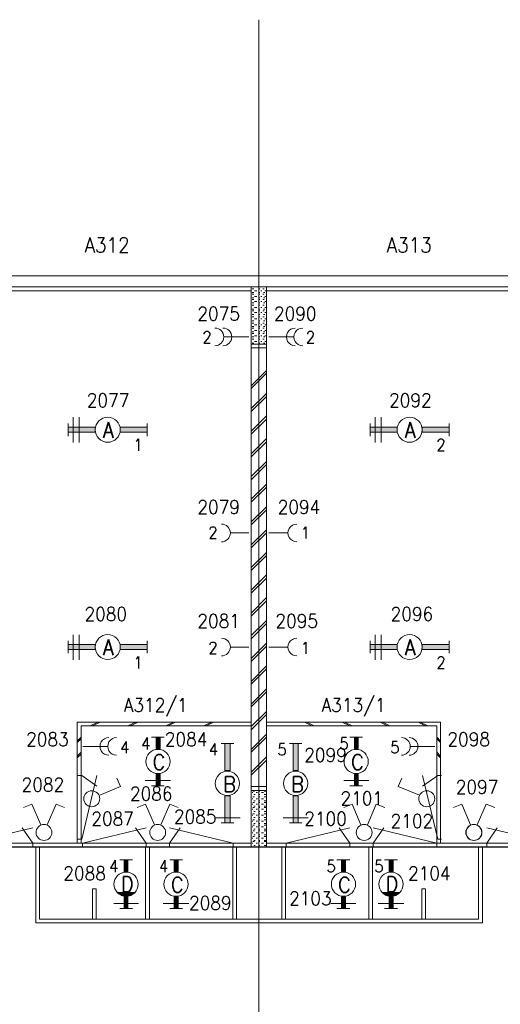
# Model space of a CAD drawing. Header units: metres. Extents: x -119 to 0, y 0 to 84.
# Tile 30 of 53: x -59.76 to -53.42, y 49.1 to 62.08. Entities that reach past the tile are written whole.
import ezdxf
from ezdxf.enums import TextEntityAlignment as Align

# ---------------------------------------------------------------- set-up
doc = ezdxf.new("R2010")
doc.units = ezdxf.units.M
doc.header["$MEASUREMENT"] = 0
doc.layers.add('Level 1', color=1, linetype='Continuous', lineweight=0)
doc.styles.add('Style-STANDARD', font='STANDARD.shx')

# ---------------------------------------------------------------- blocks, each defined once
blk = doc.blocks.new('1260')
at = {"layer": 'Level 1', "color": 1, "linetype": 'Continuous', "lineweight": 0}
for p, q in [((-630.0001, -100), (-630.0001, 100)), ((630.0001, -100), (630.0001, 100))]:
    blk.add_line(p, q, dxfattribs=at)
blk.add_circle((0, 0), 200, dxfattribs=at)
at = {"layer": 'Level 1', "color": 1, "linetype": 'Continuous', "lineweight": 0, "extrusion": (0, 0, -1)}
blk.add_solid([(200, 40), (630.0001, 40), (200, -40), (630.0001, -40)], dxfattribs=at)
at = {"layer": 'Level 1', "color": 1, "linetype": 'Continuous', "lineweight": 0}
blk.add_solid([(200, -40), (630.0001, -40), (200, 40), (630.0001, 40)], dxfattribs=at)
for points in [[(-200, 40), (-630.0001, 40), (-630.0001, -40), (-200, -40)], [(200, -40), (630.0001, -40), (630.0001, 40), (200, 40)]]:
    blk.add_3dface(points, dxfattribs=at)
at = {"layer": 'Level 1', "color": 1, "linetype": 'Continuous', "lineweight": 0, "style": 'Style-STANDARD'}
blk.add_text('A', height=250, dxfattribs=at).set_placement((-77.7681, -128.6793))

msp = doc.modelspace()

# ---------------------------------------------------------------- linework, layer by layer
at = {"layer": 'Level 1', "color": 11, "linetype": 'Continuous', "lineweight": 0}
for p, q in [((-56.604, 62.078), (-56.604, 35.362)), ((-106.454, 58.702), (-6.907, 58.702)), ((-106.454, 51.166), (-6.907, 51.166))]:
    msp.add_line(p, q, dxfattribs=at)
at = {"layer": 'Level 1', "color": 1, "linetype": 'Continuous', "lineweight": 0}
for p, q in [((-100.801, 58.702), (-44.367, 58.702)), ((-100.649, 58.554), (-44.515, 58.554)), ((-56.706, 58.554), (-56.706, 51.17)), ((-56.503, 58.554), (-56.503, 51.17)), ((-60.499, 58.503), (-56.706, 58.503)), ((-56.694, 58.531), (-56.674, 58.531)), ((-56.694, 58.48), (-56.674, 58.48)), ((-56.694, 58.46), (-56.674, 58.46)), ((-56.663, 58.503), (-56.631, 58.503)), ((-56.663, 58.429), (-56.631, 58.429)), ((-56.612, 58.531), (-56.592, 58.531)), ((-56.612, 58.48), (-56.592, 58.48)), ((-56.612, 58.46), (-56.592, 58.46)), ((-56.581, 58.503), (-56.565, 58.503)), ((-56.581, 58.429), (-56.565, 58.429)), ((-56.553, 58.531), (-56.534, 58.531)), ((-56.553, 58.46), (-56.534, 58.46)), ((-56.546, 58.48), (-56.526, 58.48)), ((-56.526, 58.503), (-56.515, 58.503)), ((-56.526, 58.429), (-56.515, 58.429)), ((-56.503, 58.503), (-52.706, 58.503)), ((-56.694, 58.41), (-56.674, 58.41)), ((-56.694, 58.39), (-56.674, 58.39)), ((-56.694, 58.343), (-56.674, 58.343)), ((-56.694, 58.312), (-56.674, 58.312)), ((-56.663, 58.363), (-56.631, 58.363)), ((-56.612, 58.41), (-56.592, 58.41)), ((-56.612, 58.39), (-56.592, 58.39)), ((-56.612, 58.343), (-56.592, 58.343)), ((-56.612, 58.312), (-56.592, 58.312)), ((-56.581, 58.363), (-56.565, 58.363)), ((-56.553, 58.39), (-56.534, 58.39)), ((-56.553, 58.312), (-56.534, 58.312)), ((-56.546, 58.41), (-56.526, 58.41)), ((-56.546, 58.343), (-56.526, 58.343)), ((-56.526, 58.363), (-56.515, 58.363)), ((-56.694, 58.262), (-56.674, 58.262)), ((-56.694, 58.238), (-56.674, 58.238)), ((-56.694, 58.191), (-56.674, 58.191)), ((-56.663, 58.281), (-56.631, 58.281)), ((-56.663, 58.215), (-56.631, 58.215)), ((-56.612, 58.262), (-56.592, 58.262)), ((-56.612, 58.238), (-56.592, 58.238)), ((-56.612, 58.191), (-56.592, 58.191)), ((-56.581, 58.281), (-56.565, 58.281)), ((-56.581, 58.215), (-56.565, 58.215)), ((-56.553, 58.238), (-56.534, 58.238)), ((-56.546, 58.262), (-56.526, 58.262)), ((-56.546, 58.191), (-56.526, 58.191)), ((-56.526, 58.281), (-56.515, 58.281)), ((-56.526, 58.215), (-56.515, 58.215)), ((-56.694, 58.16), (-56.674, 58.16)), ((-56.694, 58.109), (-56.674, 58.109)), ((-56.694, 58.078), (-56.674, 58.078)), ((-56.663, 58.133), (-56.631, 58.133)), ((-56.663, 58.055), (-56.631, 58.055)), ((-56.612, 58.16), (-56.592, 58.16)), ((-56.612, 58.109), (-56.592, 58.109)), ((-56.612, 58.078), (-56.592, 58.078)), ((-56.581, 58.133), (-56.565, 58.133)), ((-56.581, 58.055), (-56.565, 58.055)), ((-56.553, 58.16), (-56.534, 58.16)), ((-56.553, 58.078), (-56.534, 58.078)), ((-56.546, 58.109), (-56.526, 58.109)), ((-56.526, 58.133), (-56.515, 58.133)), ((-56.526, 58.055), (-56.515, 58.055)), ((-56.694, 58.032), (-56.674, 58.032)), ((-56.694, 58.012), (-56.674, 58.012)), ((-56.694, 57.961), (-56.674, 57.961)), ((-56.694, 57.942), (-56.674, 57.942)), ((-56.663, 57.981), (-56.631, 57.981)), ((-56.663, 57.911), (-56.631, 57.911)), ((-56.612, 58.032), (-56.592, 58.032)), ((-56.612, 58.012), (-56.592, 58.012)), ((-56.612, 57.961), (-56.592, 57.961)), ((-56.612, 57.942), (-56.592, 57.942)), ((-56.581, 57.981), (-56.565, 57.981)), ((-56.581, 57.911), (-56.565, 57.911)), ((-56.553, 58.012), (-56.534, 58.012)), ((-56.553, 57.942), (-56.534, 57.942)), ((-56.546, 58.032), (-56.526, 58.032)), ((-56.546, 57.961), (-56.526, 57.961)), ((-56.526, 57.981), (-56.515, 57.981)), ((-56.526, 57.911), (-56.515, 57.911)), ((-57.06, 57.895), (-56.737, 57.895)), ((-56.706, 57.801), (-56.503, 57.801)), ((-56.694, 57.895), (-56.674, 57.895)), ((-56.694, 57.864), (-56.674, 57.864)), ((-56.694, 57.813), (-56.674, 57.813)), ((-56.663, 57.833), (-56.631, 57.833)), ((-56.612, 57.895), (-56.592, 57.895)), ((-56.612, 57.864), (-56.592, 57.864)), ((-56.612, 57.813), (-56.592, 57.813)), ((-56.581, 57.833), (-56.565, 57.833)), ((-56.553, 57.864), (-56.534, 57.864)), ((-56.546, 57.895), (-56.526, 57.895)), ((-56.546, 57.813), (-56.526, 57.813)), ((-56.526, 57.833), (-56.515, 57.833)), ((-56.148, 57.895), (-56.472, 57.895)), ((-56.706, 57.751), (-56.503, 57.751)), ((-56.503, 57.451), (-56.706, 57.252)), ((-56.503, 57.416), (-56.706, 57.213)), ((-56.503, 57.15), (-56.706, 56.952)), ((-56.503, 57.111), (-56.706, 56.913)), ((-59.056, 56.839), (-59.056, 56.503)), ((-58.978, 56.839), (-58.978, 56.503)), ((-56.503, 56.854), (-56.706, 56.651)), ((-56.503, 56.811), (-56.706, 56.612)), ((-55.072, 56.839), (-55.072, 56.503)), ((-54.99, 56.839), (-54.99, 56.503)), ((-56.503, 56.554), (-56.706, 56.355)), ((-56.503, 56.511), (-56.706, 56.312)), ((-56.503, 56.254), (-56.706, 56.055)), ((-56.503, 56.215), (-56.706, 56.012)), ((-56.503, 55.954), (-56.706, 55.755)), ((-56.503, 55.915), (-56.706, 55.716)), ((-56.503, 55.653), (-56.706, 55.455)), ((-56.503, 55.614), (-56.706, 55.416)), ((-56.737, 55.31), (-56.978, 55.31)), ((-56.503, 55.353), (-56.706, 55.154)), ((-56.503, 55.314), (-56.706, 55.115)), ((-56.472, 55.31), (-56.23, 55.31)), ((-56.503, 55.053), (-56.706, 54.854)), ((-56.503, 55.014), (-56.706, 54.815)), ((-56.503, 54.757), (-56.706, 54.554)), ((-56.503, 54.714), (-56.706, 54.515)), ((-56.503, 54.457), (-56.706, 54.254)), ((-56.503, 54.414), (-56.706, 54.215)), ((-56.503, 54.156), (-56.706, 53.958)), ((-56.503, 54.117), (-56.706, 53.915)), ((-59.056, 53.969), (-59.056, 53.638)), ((-58.978, 53.969), (-58.978, 53.638)), ((-55.072, 53.969), (-55.072, 53.638)), ((-54.99, 53.969), (-54.99, 53.638)), ((-56.737, 53.806), (-56.978, 53.806)), ((-56.503, 53.856), (-56.706, 53.657)), ((-56.503, 53.817), (-56.706, 53.614)), ((-56.472, 53.806), (-56.23, 53.806)), ((-56.503, 53.556), (-56.706, 53.353)), ((-56.503, 53.517), (-56.706, 53.318)), ((-56.503, 53.256), (-56.706, 53.053)), ((-56.503, 53.217), (-56.706, 53.018)), ((-56.503, 52.956), (-56.706, 52.757)), ((-56.503, 52.917), (-56.706, 52.714)), ((-59.002, 52.815), (-59.002, 51.221)), ((-56.706, 52.815), (-59.002, 52.815)), ((-56.706, 52.765), (-58.951, 52.765)), ((-58.951, 52.765), (-58.951, 51.221)), ((-58.729, 52.815), (-58.834, 52.765)), ((-58.702, 52.815), (-58.803, 52.765)), ((-58.23, 52.815), (-58.335, 52.765)), ((-58.199, 52.815), (-58.304, 52.765)), ((-57.731, 52.815), (-57.832, 52.765)), ((-57.704, 52.815), (-57.805, 52.765)), ((-57.232, 52.815), (-57.333, 52.765)), ((-57.205, 52.815), (-57.302, 52.765)), ((-56.503, 52.815), (-54.207, 52.815)), ((-56.503, 52.765), (-54.257, 52.765)), ((-56.004, 52.815), (-55.906, 52.765)), ((-55.973, 52.815), (-55.875, 52.765)), ((-55.505, 52.815), (-55.407, 52.765)), ((-55.474, 52.815), (-55.376, 52.765)), ((-55.006, 52.815), (-54.908, 52.765)), ((-54.975, 52.815), (-54.877, 52.765)), ((-54.503, 52.815), (-54.405, 52.765)), ((-54.476, 52.815), (-54.374, 52.765)), ((-54.257, 52.765), (-54.257, 51.221)), ((-54.207, 52.815), (-54.207, 51.221)), ((-58.951, 52.617), (-59.002, 52.566)), ((-58.951, 52.597), (-59.002, 52.546)), ((-58.023, 52.617), (-57.855, 52.617)), ((-56.503, 52.659), (-56.706, 52.457)), ((-56.503, 52.617), (-56.706, 52.418)), ((-55.407, 52.617), (-55.236, 52.617)), ((-54.257, 52.617), (-54.207, 52.566)), ((-54.257, 52.597), (-54.207, 52.546)), ((-58.604, 52.496), (-58.928, 52.496)), ((-56.935, 52.535), (-57.103, 52.535)), ((-56.039, 52.535), (-56.203, 52.535)), ((-54.604, 52.496), (-54.281, 52.496)), ((-58.951, 52.418), (-59.002, 52.367)), ((-58.951, 52.394), (-59.002, 52.347)), ((-56.503, 52.359), (-56.706, 52.157)), ((-54.257, 52.418), (-54.207, 52.367)), ((-54.257, 52.394), (-54.207, 52.347)), ((-56.503, 52.316), (-56.706, 52.117)), ((-58.993, 52.111), (-58.943, 52.111)), ((-58.943, 51.271), (-58.743, 52.111)), ((-58.943, 52.111), (-58.743, 51.971)), ((-58.432, 51.969), (-58.479, 52.079)), ((-54.768, 51.969), (-54.717, 52.079)), ((-54.245, 51.271), (-54.445, 52.111)), ((-54.245, 52.111), (-54.445, 51.971)), ((-54.195, 52.111), (-54.245, 52.111)), ((-58.705, 51.852), (-58.432, 51.969)), ((-58.105, 52.044), (-57.77, 52.044)), ((-58.023, 51.977), (-57.855, 51.977)), ((-56.503, 51.969), (-56.706, 51.969)), ((-55.485, 52.044), (-55.154, 52.044)), ((-55.407, 51.977), (-55.236, 51.977)), ((-54.487, 51.852), (-54.768, 51.969)), ((-56.503, 51.915), (-56.706, 51.915)), ((-56.686, 51.888), (-56.694, 51.888)), ((-56.686, 51.806), (-56.694, 51.806)), ((-56.663, 51.907), (-56.686, 51.907)), ((-56.663, 51.829), (-56.686, 51.829)), ((-56.655, 51.86), (-56.674, 51.86)), ((-56.624, 51.888), (-56.643, 51.888)), ((-56.624, 51.806), (-56.643, 51.806)), ((-56.592, 51.907), (-56.612, 51.907)), ((-56.592, 51.86), (-56.612, 51.86)), ((-56.592, 51.829), (-56.612, 51.829)), ((-56.546, 51.888), (-56.573, 51.888)), ((-56.546, 51.806), (-56.573, 51.806)), ((-56.515, 51.907), (-56.534, 51.907)), ((-56.515, 51.86), (-56.534, 51.86)), ((-56.515, 51.829), (-56.534, 51.829)), ((-59.602, 51.736), (-59.711, 51.689)), ((-59.485, 51.463), (-59.602, 51.736)), ((-59.399, 51.463), (-59.282, 51.736)), ((-59.282, 51.736), (-59.169, 51.689)), ((-58.101, 51.736), (-58.214, 51.689)), ((-57.984, 51.463), (-58.101, 51.736)), ((-57.898, 51.463), (-57.782, 51.736)), ((-57.782, 51.736), (-57.672, 51.689)), ((-56.686, 51.736), (-56.694, 51.736)), ((-56.663, 51.755), (-56.686, 51.755)), ((-56.663, 51.689), (-56.686, 51.689)), ((-56.655, 51.778), (-56.674, 51.778)), ((-56.655, 51.708), (-56.674, 51.708)), ((-56.624, 51.736), (-56.643, 51.736)), ((-56.592, 51.778), (-56.612, 51.778)), ((-56.592, 51.755), (-56.612, 51.755)), ((-56.592, 51.708), (-56.612, 51.708)), ((-56.592, 51.689), (-56.612, 51.689)), ((-56.546, 51.736), (-56.573, 51.736)), ((-56.515, 51.778), (-56.534, 51.778)), ((-56.515, 51.755), (-56.534, 51.755)), ((-56.515, 51.708), (-56.534, 51.708)), ((-56.515, 51.689), (-56.534, 51.689)), ((-55.376, 51.736), (-55.485, 51.689)), ((-55.259, 51.463), (-55.376, 51.736)), ((-55.173, 51.463), (-55.056, 51.736)), ((-55.056, 51.736), (-54.943, 51.689)), ((-53.926, 51.736), (-54.039, 51.689)), ((-53.813, 51.463), (-53.926, 51.736)), ((-53.723, 51.463), (-53.606, 51.736)), ((-53.606, 51.736), (-53.493, 51.689)), ((-57.185, 51.552), (-56.854, 51.552)), ((-56.686, 51.669), (-56.694, 51.669)), ((-56.686, 51.587), (-56.694, 51.587)), ((-56.663, 51.607), (-56.686, 51.607)), ((-56.655, 51.638), (-56.674, 51.638)), ((-56.655, 51.56), (-56.674, 51.56)), ((-56.624, 51.669), (-56.643, 51.669)), ((-56.624, 51.587), (-56.643, 51.587)), ((-56.592, 51.638), (-56.612, 51.638)), ((-56.592, 51.607), (-56.612, 51.607)), ((-56.592, 51.56), (-56.612, 51.56)), ((-56.546, 51.669), (-56.573, 51.669)), ((-56.546, 51.587), (-56.573, 51.587)), ((-56.515, 51.638), (-56.534, 51.638)), ((-56.515, 51.607), (-56.534, 51.607)), ((-56.515, 51.56), (-56.534, 51.56)), ((-56.285, 51.552), (-55.953, 51.552)), ((-60.429, 51.221), (-59.589, 51.421)), ((-59.589, 51.221), (-59.729, 51.421)), ((-58.933, 51.221), (-58.093, 51.421)), ((-58.093, 51.221), (-58.233, 51.421)), ((-56.943, 51.221), (-57.783, 51.421)), ((-57.783, 51.221), (-57.643, 51.421)), ((-56.935, 51.486), (-57.103, 51.486)), ((-56.686, 51.509), (-56.694, 51.509)), ((-56.686, 51.435), (-56.694, 51.435)), ((-56.663, 51.529), (-56.686, 51.529)), ((-56.663, 51.459), (-56.686, 51.459)), ((-56.655, 51.478), (-56.674, 51.478)), ((-56.624, 51.509), (-56.643, 51.509)), ((-56.624, 51.435), (-56.643, 51.435)), ((-56.592, 51.529), (-56.612, 51.529)), ((-56.592, 51.478), (-56.612, 51.478)), ((-56.592, 51.459), (-56.612, 51.459)), ((-56.546, 51.509), (-56.573, 51.509)), ((-56.546, 51.435), (-56.573, 51.435)), ((-56.515, 51.529), (-56.534, 51.529)), ((-56.515, 51.478), (-56.534, 51.478)), ((-56.515, 51.459), (-56.534, 51.459)), ((-56.245, 51.221), (-55.405, 51.421)), ((-56.039, 51.486), (-56.203, 51.486)), ((-55.405, 51.221), (-55.545, 51.421)), ((-54.255, 51.221), (-55.095, 51.421)), ((-55.095, 51.221), (-54.955, 51.421)), ((-52.759, 51.221), (-53.599, 51.421)), ((-53.599, 51.221), (-53.459, 51.421)), ((-56.686, 51.357), (-56.694, 51.357)), ((-56.686, 51.287), (-56.694, 51.287)), ((-56.663, 51.381), (-56.686, 51.381)), ((-56.663, 51.307), (-56.686, 51.307)), ((-56.655, 51.404), (-56.674, 51.404)), ((-56.655, 51.33), (-56.674, 51.33)), ((-56.624, 51.357), (-56.643, 51.357)), ((-56.624, 51.287), (-56.643, 51.287)), ((-56.592, 51.404), (-56.612, 51.404)), ((-56.592, 51.381), (-56.612, 51.381)), ((-56.592, 51.33), (-56.612, 51.33)), ((-56.592, 51.307), (-56.612, 51.307)), ((-56.546, 51.357), (-56.573, 51.357)), ((-56.546, 51.287), (-56.573, 51.287)), ((-56.515, 51.404), (-56.534, 51.404)), ((-56.515, 51.381), (-56.534, 51.381)), ((-56.515, 51.33), (-56.534, 51.33)), ((-56.515, 51.307), (-56.534, 51.307)), ((-104.656, 51.17), (-16.742, 51.17)), ((-60.499, 51.221), (-56.706, 51.221)), ((-59.589, 51.171), (-59.589, 51.221)), ((-59.551, 51.17), (-59.551, 50.168)), ((-59.501, 51.17), (-59.501, 50.219)), ((-58.993, 51.271), (-58.943, 51.271)), ((-58.933, 51.171), (-58.933, 51.221)), ((-58.101, 51.17), (-58.101, 50.219)), ((-58.093, 51.171), (-58.093, 51.221)), ((-58.05, 51.17), (-58.05, 50.219)), ((-57.783, 51.171), (-57.783, 51.221)), ((-56.951, 51.17), (-56.951, 50.219)), ((-56.943, 51.171), (-56.943, 51.221)), ((-56.9, 51.17), (-56.9, 50.219)), ((-56.686, 51.221), (-56.694, 51.221)), ((-56.663, 51.24), (-56.686, 51.24)), ((-56.655, 51.256), (-56.674, 51.256)), ((-56.655, 51.19), (-56.674, 51.19)), ((-56.624, 51.221), (-56.643, 51.221)), ((-56.592, 51.256), (-56.612, 51.256)), ((-56.592, 51.24), (-56.612, 51.24)), ((-56.592, 51.19), (-56.612, 51.19)), ((-56.546, 51.221), (-56.573, 51.221)), ((-56.515, 51.256), (-56.534, 51.256)), ((-56.515, 51.24), (-56.534, 51.24)), ((-56.515, 51.19), (-56.534, 51.19)), ((-56.503, 51.221), (-52.706, 51.221)), ((-56.304, 51.17), (-56.304, 50.219)), ((-56.253, 51.17), (-56.253, 50.219)), ((-56.245, 51.171), (-56.245, 51.221)), ((-55.405, 51.171), (-55.405, 51.221)), ((-55.154, 51.17), (-55.154, 50.219)), ((-55.107, 51.17), (-55.107, 50.219)), ((-55.095, 51.171), (-55.095, 51.221)), ((-54.255, 51.171), (-54.255, 51.221)), ((-54.195, 51.271), (-54.245, 51.271)), ((-53.708, 51.17), (-53.708, 50.219)), ((-53.653, 51.17), (-53.653, 50.168)), ((-53.599, 51.171), (-53.599, 51.221)), ((-58.44, 50.999), (-58.273, 50.999)), ((-57.782, 50.999), (-57.614, 50.999)), ((-55.575, 50.999), (-55.407, 50.999)), ((-54.947, 50.999), (-54.776, 50.999)), ((-58.803, 50.219), (-58.803, 50.617)), ((-58.803, 50.617), (-58.752, 50.617)), ((-58.752, 50.617), (-58.752, 50.219)), ((-58.472, 50.57), (-58.242, 50.57)), ((-58.464, 50.558), (-58.261, 50.558)), ((-58.452, 50.55), (-58.273, 50.55)), ((-58.432, 50.539), (-58.281, 50.539)), ((-58.421, 50.531), (-58.312, 50.531)), ((-54.975, 50.57), (-54.748, 50.57)), ((-54.963, 50.558), (-54.768, 50.558)), ((-54.955, 50.55), (-54.776, 50.55)), ((-54.936, 50.539), (-54.788, 50.539)), ((-54.928, 50.531), (-54.815, 50.531)), ((-54.405, 50.617), (-54.456, 50.617)), ((-54.456, 50.617), (-54.456, 50.219)), ((-54.405, 50.219), (-54.405, 50.617)), ((-58.522, 50.426), (-58.195, 50.426)), ((-57.867, 50.426), (-57.532, 50.426)), ((-55.657, 50.426), (-55.326, 50.426)), ((-55.029, 50.426), (-54.694, 50.426)), ((-58.44, 50.359), (-58.273, 50.359)), ((-57.782, 50.359), (-57.614, 50.359)), ((-55.575, 50.359), (-55.407, 50.359)), ((-54.947, 50.359), (-54.776, 50.359)), ((-59.551, 50.168), (-53.653, 50.168)), ((-59.501, 50.219), (-53.708, 50.219))]:
    msp.add_line(p, q, dxfattribs=at)
for centre, radius in [((-57.937, 52.297), 0.16), ((-55.322, 52.297), 0.16), ((-57.021, 52.008), 0.16), ((-56.121, 52.008), 0.16), ((-58.811, 51.806), 0.105), ((-54.39, 51.806), 0.105), ((-59.442, 51.361), 0.105), ((-57.941, 51.361), 0.105), ((-55.216, 51.361), 0.105), ((-53.77, 51.361), 0.105), ((-53.766, 51.361), 0.105), ((-58.358, 50.679), 0.16), ((-57.7, 50.679), 0.16), ((-55.489, 50.679), 0.16), ((-54.862, 50.679), 0.16)]:
    msp.add_circle(centre, radius, dxfattribs=at)
for centre, start, end in [((-57.185, 57.895), 270.0001, 90), ((-57.08, 57.895), 270.0001, 90), ((-56.125, 57.895), 90, 270.0002), ((-56.027, 57.895), 90, 270.0002), ((-57.099, 55.31), 270.0001, 90), ((-56.105, 55.31), 90, 270.0001), ((-57.099, 53.806), 270.0001, 90), ((-56.105, 53.806), 90, 270.0001), ((-58.585, 52.496), 90, 270.0002), ((-58.483, 52.496), 90, 270.0002), ((-54.725, 52.496), 270.0001, 90), ((-54.624, 52.496), 270.0001, 90)]:
    msp.add_arc(centre, 0.117, start, end, dxfattribs=at)
for points in [[(-57.91, 52.468), (-57.961, 52.468), (-57.91, 52.617), (-57.961, 52.617)], [(-55.294, 52.468), (-55.345, 52.468), (-55.294, 52.617), (-55.345, 52.617)], [(-56.986, 52.176), (-56.986, 52.535), (-57.056, 52.176), (-57.056, 52.535)], [(-56.086, 52.176), (-56.086, 52.535), (-56.152, 52.176), (-56.152, 52.535)], [(-57.91, 51.977), (-57.961, 51.977), (-57.91, 52.125), (-57.961, 52.125)], [(-55.294, 51.977), (-55.345, 51.977), (-55.294, 52.125), (-55.345, 52.125)], [(-58.335, 50.85), (-58.382, 50.85), (-58.335, 50.999), (-58.382, 50.999)], [(-57.672, 50.85), (-57.723, 50.85), (-57.672, 50.999), (-57.723, 50.999)], [(-55.462, 50.85), (-55.517, 50.85), (-55.462, 50.999), (-55.517, 50.999)], [(-54.834, 50.85), (-54.885, 50.85), (-54.834, 50.999), (-54.885, 50.999)], [(-58.335, 50.359), (-58.382, 50.359), (-58.335, 50.508), (-58.382, 50.508)], [(-57.672, 50.359), (-57.723, 50.359), (-57.672, 50.508), (-57.723, 50.508)], [(-55.462, 50.359), (-55.517, 50.359), (-55.462, 50.508), (-55.517, 50.508)], [(-54.834, 50.359), (-54.885, 50.359), (-54.834, 50.508), (-54.885, 50.508)]]:
    msp.add_solid(points, dxfattribs=at)
at = {"layer": 'Level 1', "color": 1, "linetype": 'Continuous', "lineweight": 0, "extrusion": (0, 0, -1)}
for points in [[(57.056, 51.845), (57.056, 51.486), (56.986, 51.845), (56.986, 51.486)], [(56.152, 51.845), (56.152, 51.486), (56.086, 51.845), (56.086, 51.486)]]:
    msp.add_solid(points, dxfattribs=at)
at = {"layer": 'Level 1', "color": 1, "linetype": 'Continuous', "lineweight": 0}
for points in [[(-57.91, 52.468), (-57.961, 52.468), (-57.961, 52.617), (-57.91, 52.617)], [(-55.294, 52.468), (-55.345, 52.468), (-55.345, 52.617), (-55.294, 52.617)], [(-56.986, 52.176), (-56.986, 52.535), (-57.056, 52.535), (-57.056, 52.176)], [(-56.086, 52.176), (-56.086, 52.535), (-56.152, 52.535), (-56.152, 52.176)], [(-57.91, 51.977), (-57.961, 51.977), (-57.961, 52.125), (-57.91, 52.125)], [(-55.294, 51.977), (-55.345, 51.977), (-55.345, 52.125), (-55.294, 52.125)], [(-57.056, 51.845), (-57.056, 51.486), (-56.986, 51.486), (-56.986, 51.845)], [(-56.152, 51.845), (-56.152, 51.486), (-56.086, 51.486), (-56.086, 51.845)], [(-58.335, 50.85), (-58.382, 50.85), (-58.382, 50.999), (-58.335, 50.999)], [(-57.672, 50.85), (-57.723, 50.85), (-57.723, 50.999), (-57.672, 50.999)], [(-55.462, 50.85), (-55.517, 50.85), (-55.517, 50.999), (-55.462, 50.999)], [(-54.834, 50.85), (-54.885, 50.85), (-54.885, 50.999), (-54.834, 50.999)], [(-58.335, 50.359), (-58.382, 50.359), (-58.382, 50.508), (-58.335, 50.508)], [(-57.672, 50.359), (-57.723, 50.359), (-57.723, 50.508), (-57.672, 50.508)], [(-55.462, 50.359), (-55.517, 50.359), (-55.517, 50.508), (-55.462, 50.508)], [(-54.834, 50.359), (-54.885, 50.359), (-54.885, 50.508), (-54.834, 50.508)]]:
    msp.add_3dface(points, dxfattribs=at)

# ---------------------------------------------------------------- block references
at = {"layer": 'Level 1', "color": 1, "linetype": 'Continuous', "lineweight": 0, "xscale": 0.000828, "yscale": 0.000824}
for p in [(-58.6, 56.671), (-54.616, 56.671), (-58.6, 53.806), (-54.616, 53.806)]:
    msp.add_blockref('1260', p, dxfattribs=at)

# ---------------------------------------------------------------- texts
at = {"layer": 'Level 1', "color": 1, "linetype": 'Continuous', "lineweight": 0, "style": 'Style-STANDARD'}
for s, height, p in [('A312', 0.1949, (-58.609, 59.01)), ('A313', 0.1949, (-54.621, 59.01)), ('2075', 0.1799, (-57.136, 58.111)), ('2090', 0.1799, (-56.126, 58.111)), ('2', 0.156, (-57.29, 57.813)), ('2', 0.156, (-55.925, 57.813)), ('2077', 0.1799, (-58.596, 56.971)), ('2092', 0.1799, (-54.606, 56.971)), ('1', 0.156, (-58.199, 56.394)), ('2', 0.156, (-54.202, 56.394)), ('2079', 0.1799, (-57.136, 55.561)), ('2094', 0.1799, (-56.076, 55.561)), ('2', 0.156, (-57.212, 55.236)), ('1', 0.156, (-55.992, 55.236)), ('2080', 0.1799, (-58.626, 54.151)), ('2096', 0.1799, (-54.586, 54.151)), ('2081', 0.1799, (-57.136, 54.061)), ('2095', 0.1799, (-56.106, 54.061)), ('2', 0.156, (-57.212, 53.716)), ('1', 0.156, (-55.992, 53.716)), ('1', 0.156, (-58.199, 53.525)), ('2', 0.156, (-54.202, 53.525)), ('A312/1', 0.1799, (-57.966, 52.951)), ('A313/1', 0.1799, (-55.356, 52.951)), ('2083', 0.1799, (-59.396, 52.501)), ('4', 0.156, (-58.1, 52.457)), ('2084', 0.1799, (-57.566, 52.501)), ('5', 0.156, (-55.481, 52.457)), ('2098', 0.1799, (-53.836, 52.501)), ('4', 0.156, (-58.377, 52.406)), ('4', 0.156, (-57.204, 52.379)), ('5', 0.156, (-56.299, 52.379)), ('2099', 0.1799, (-55.726, 52.291)), ('5', 0.156, (-54.81, 52.406)), ('2082', 0.1799, (-59.456, 51.901)), ('2086', 0.1799, (-58.026, 51.781)), ('2097', 0.1799, (-53.726, 51.871)), ('2101', 0.1799, (-55.247, 51.721)), ('2087', 0.1799, (-58.536, 51.451)), ('2085', 0.1799, (-57.446, 51.481)), ('2100', 0.1799, (-55.726, 51.451)), ('2102', 0.1799, (-54.586, 51.421)), ('2088', 0.1799, (-58.906, 50.731)), ('4', 0.156, (-58.522, 50.839)), ('4', 0.156, (-57.863, 50.839)), ('5', 0.156, (-55.652, 50.839)), ('5', 0.156, (-55.021, 50.839)), ('2104', 0.1799, (-54.356, 50.731)), ('2089', 0.1799, (-57.246, 50.341)), ('2103', 0.1799, (-55.926, 50.401))]:
    msp.add_text(s, height=height, dxfattribs=at).set_placement(p, align=Align.CENTER)
for s, p in [('C', (-58.008, 52.188)), ('C', (-55.388, 52.188)), ('B', (-57.076, 51.895)), ('B', (-56.179, 51.895)), ('D', (-58.425, 50.578)), ('C', (-57.766, 50.57)), ('C', (-55.559, 50.57)), ('D', (-54.932, 50.578))]:
    msp.add_text(s, height=0.203, dxfattribs=at).set_placement(p)

doc.saveas('drawing.dxf')
